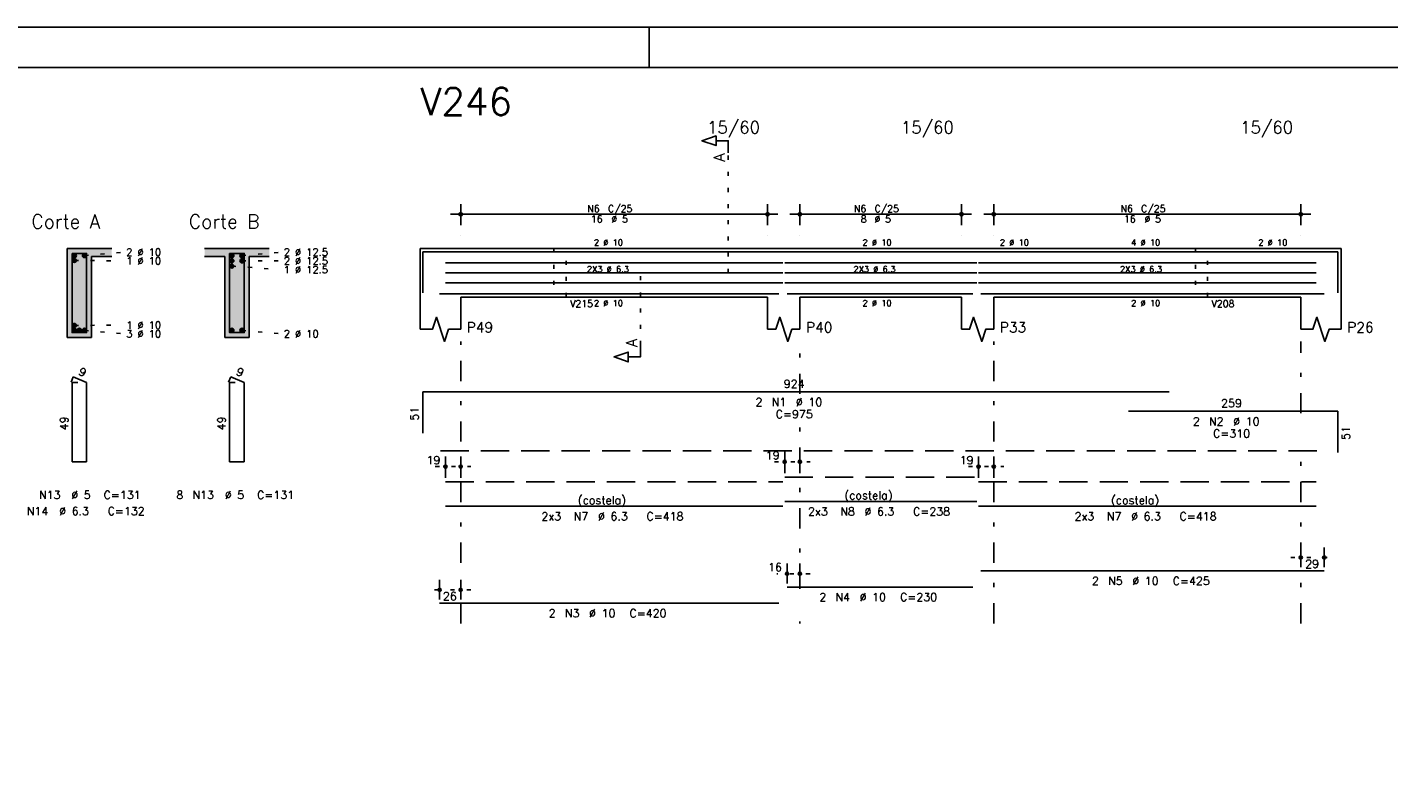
# Model space of a CAD drawing. Extents: x 0 to 84.1, y 0 to 59.4.
# Tile 6 of 8: x 31.7 to 65.4, y 40.7 to 59.4. Entities that reach past the tile are written whole.
import ezdxf

# ---------------------------------------------------------------- set-up
doc = ezdxf.new("R2010")
doc.units = 0
doc.header["$MEASUREMENT"] = 0
for name, pattern in [('ESTILO_TQS_0001', [1, 0.7, -0.3]), ('ESTILO_TQS_0002', [0.4, 0.1, -0.3]), ('ESTILO_TQS_0003', [1.5, 0.5, -0.4, 0.1, -0.5])]:
    doc.linetypes.add(name, pattern=pattern)
for name, color, linetype in [('1', 1, 'CONTINUOUS'), ('2', 2, 'CONTINUOUS'), ('4', 4, 'CONTINUOUS'), ('6', 6, 'CONTINUOUS'), ('7', 7, 'CONTINUOUS'), ('9', 9, 'CONTINUOUS')]:
    doc.layers.add(name, color=color, linetype=linetype)
doc.styles.get("Standard").update_dxf_attribs({"font": 'ROMANS.SHX'})

msp = doc.modelspace()

# ---------------------------------------------------------------- linework, layer by layer
at = {"layer": '1', "linetype": 'ESTILO_TQS_0002'}
for p, q in [((49.055, 53.32), (49.055, 56.29)), ((32.865, 53.625), (34.06, 53.614)), ((33.115, 53.745), (34.06, 53.83)), ((37.015, 53.745), (37.96, 53.83)), ((37.015, 53.615), (37.96, 53.614)), ((36.765, 53.485), (37.96, 53.398)), ((46.88, 51.535), (46.88, 53.32)), ((46.88, 53.32), (49.055, 53.32)), ((32.865, 52.015), (34.06, 52.026)), ((33.115, 51.895), (34.06, 51.81)), ((37.015, 51.895), (37.96, 51.81)), ((50.202, 48.64), (51.08, 48.64)), ((41.802, 48.52), (42.68, 48.52)), ((55.002, 48.52), (55.88, 48.52)), ((62.98, 46.27), (64.06, 46.27)), ((51.08, 45.87), (50.26, 45.87)), ((42.68, 45.47), (41.66, 45.47))]:
    msp.add_line(p, q, dxfattribs=at)
at = {"layer": '1', "linetype": 'ESTILO_TQS_0001'}
msp.add_line((41.93, 48.915), (63.73, 48.915), dxfattribs=at)
at = {"layer": '1', "linetype": 'ESTILO_TQS_0002'}
for points in [[(44.74, 53.92), (44.74, 52.72), (45.04, 52.72), (45.04, 53.92), (44.74, 53.92)], [(60.62, 53.92), (60.62, 52.72), (60.92, 52.72), (60.92, 53.92), (60.62, 53.92)]]:
    msp.add_lwpolyline(points, dxfattribs=at)
at = {"layer": '1', "linetype": 'Continuous'}
for centre in [(32.865, 53.745), (32.865, 53.625), (33.115, 53.745), (36.765, 53.745), (36.765, 53.615), (37.015, 53.745), (37.015, 53.615), (36.765, 53.485), (32.865, 52.015), (32.865, 51.895), (32.99, 51.895), (33.115, 51.895), (36.765, 51.895), (37.015, 51.895)]:
    msp.add_circle(centre, 0.05, dxfattribs=at)
at = {"layer": '2', "linetype": 'Continuous'}
for p, q in [((84.1, 59.4), (0, 59.4)), ((47.1, 58.4), (47.1, 59.4)), ((42.43, 54.5), (42.43, 55.02)), ((50.03, 54.5), (50.03, 55.02)), ((50.83, 54.5), (50.83, 55.02)), ((54.83, 54.5), (54.83, 55.02)), ((55.63, 54.5), (55.63, 55.02)), ((63.23, 54.5), (63.23, 55.02)), ((42.18, 54.77), (50.28, 54.77)), ((50.58, 54.77), (55.08, 54.77)), ((55.38, 54.77), (63.48, 54.77)), ((42.43, 54.25), (42.43, 54.25)), ((50.03, 54.25), (50.03, 54.25)), ((50.83, 54.25), (50.83, 54.25)), ((54.83, 54.25), (54.83, 54.25)), ((55.63, 54.25), (55.63, 54.25)), ((63.23, 54.25), (63.23, 54.25)), ((33.79, 53.92), (32.69, 53.92)), ((32.69, 53.92), (32.69, 51.72)), ((33.29, 51.72), (33.29, 53.72)), ((33.29, 53.72), (33.79, 53.72)), ((37.69, 53.92), (36.09, 53.92)), ((36.09, 53.72), (36.59, 53.72)), ((36.59, 53.72), (36.59, 51.72)), ((37.19, 51.72), (37.19, 53.72)), ((37.19, 53.72), (37.69, 53.72)), ((41.43, 53.92), (41.43, 52.72)), ((41.43, 53.92), (42.43, 53.92)), ((42.43, 53.92), (50.03, 53.92)), ((50.03, 53.92), (50.83, 53.92)), ((50.83, 53.92), (54.83, 53.92)), ((54.83, 53.92), (55.63, 53.92)), ((55.63, 53.92), (63.23, 53.92)), ((63.23, 53.92), (64.23, 53.92)), ((64.23, 53.92), (64.23, 52.72)), ((41.43, 52.72), (41.43, 51.92)), ((42.43, 52.72), (50.03, 52.72)), ((42.43, 52.72), (42.43, 51.92)), ((50.03, 52.72), (50.03, 51.92)), ((50.83, 52.72), (54.83, 52.72)), ((50.83, 52.72), (50.83, 51.92)), ((54.83, 52.72), (54.83, 51.92)), ((55.63, 52.72), (63.23, 52.72)), ((55.63, 52.72), (55.63, 51.92)), ((63.23, 52.72), (63.23, 51.92)), ((64.23, 52.72), (64.23, 51.92)), ((32.69, 51.72), (33.29, 51.72)), ((36.59, 51.72), (37.19, 51.72)), ((50.452, 48.36), (50.452, 48.89)), ((50.83, 48.36), (50.83, 48.89)), ((42.052, 48.24), (42.052, 48.77)), ((42.43, 48.24), (42.43, 48.77)), ((55.252, 48.24), (55.252, 48.77)), ((55.63, 48.24), (55.63, 48.77)), ((50.452, 48.26), (50.452, 48.26)), ((50.83, 48.26), (50.83, 48.26)), ((42.052, 48.14), (42.052, 48.14)), ((42.43, 48.14), (42.43, 48.14)), ((55.252, 48.14), (55.252, 48.14)), ((55.63, 48.14), (55.63, 48.14)), ((63.23, 46.03), (63.23, 46.52)), ((63.81, 46.03), (63.81, 46.52)), ((50.51, 45.63), (50.51, 46.12)), ((50.83, 45.63), (50.83, 46.12)), ((63.23, 45.93), (63.23, 45.93)), ((63.81, 45.93), (63.81, 45.93)), ((41.91, 45.23), (41.91, 45.72)), ((42.43, 45.23), (42.43, 45.72)), ((50.51, 45.53), (50.51, 45.53)), ((50.83, 45.53), (50.83, 45.53)), ((41.91, 45.13), (41.91, 45.13)), ((42.43, 45.13), (42.43, 45.13))]:
    msp.add_line(p, q, dxfattribs=at)
at = {"layer": '2', "linetype": 'ESTILO_TQS_0003'}
for p, q in [((42.43, 44.64), (42.43, 51.62)), ((50.83, 50.322), (50.83, 51.62)), ((55.63, 44.64), (55.63, 51.62)), ((63.23, 49.842), (63.23, 51.62)), ((50.83, 45.492), (50.83, 49.518)), ((63.23, 44.64), (63.23, 49.038)), ((50.83, 44.64), (50.83, 44.688))]:
    msp.add_line(p, q, dxfattribs=at)
at = {"layer": '2', "linetype": 'Continuous'}
for points in [[(83.1, 1), (2.5, 1), (2.5, 58.4), (83.1, 58.4), (83.1, 1)], [(49.055, 56.29), (49.055, 56.59), (48.755, 56.59), (48.755, 56.47), (48.405, 56.59), (48.755, 56.71), (48.755, 56.59)], [(41.43, 51.92), (41.73, 51.92), (41.83, 52.22), (42.03, 51.62), (42.13, 51.92), (42.43, 51.92)], [(50.03, 51.92), (50.23, 51.92), (50.33, 52.22), (50.53, 51.62), (50.63, 51.92), (50.83, 51.92)], [(54.83, 51.92), (55.03, 51.92), (55.13, 52.22), (55.33, 51.62), (55.43, 51.92), (55.63, 51.92)], [(63.23, 51.92), (63.53, 51.92), (63.63, 52.22), (63.83, 51.62), (63.93, 51.92), (64.23, 51.92)], [(46.88, 51.535), (46.88, 51.235), (46.58, 51.235), (46.58, 51.115), (46.23, 51.235), (46.58, 51.355), (46.58, 51.235)]]:
    msp.add_lwpolyline(points, dxfattribs=at)
for centre, radius in [((42.43, 54.77), 0.0416), ((42.43, 54.77), 0.0208), ((50.03, 54.77), 0.0416), ((50.03, 54.77), 0.0208), ((50.83, 54.77), 0.0416), ((50.83, 54.77), 0.0208), ((54.83, 54.77), 0.0416), ((54.83, 54.77), 0.0208), ((55.63, 54.77), 0.0416), ((55.63, 54.77), 0.0208), ((63.23, 54.77), 0.0416), ((63.23, 54.77), 0.0208), ((42.052, 48.52), 0.04), ((42.43, 48.52), 0.04), ((50.452, 48.64), 0.04), ((50.452, 48.64), 0.02), ((50.83, 48.64), 0.04), ((50.83, 48.64), 0.02), ((55.252, 48.52), 0.04), ((55.63, 48.52), 0.04), ((42.052, 48.52), 0.02), ((42.43, 48.52), 0.02), ((55.252, 48.52), 0.02), ((55.63, 48.52), 0.02), ((63.23, 46.27), 0.04), ((63.23, 46.27), 0.02), ((63.81, 46.27), 0.04), ((63.81, 46.27), 0.02), ((50.51, 45.87), 0.04), ((50.51, 45.87), 0.02), ((50.83, 45.87), 0.04), ((50.83, 45.87), 0.02), ((41.91, 45.47), 0.04), ((42.43, 45.47), 0.04), ((41.91, 45.47), 0.02), ((42.43, 45.47), 0.02)]:
    msp.add_circle(centre, radius, dxfattribs=at)
at = {"layer": '4', "linetype": 'Continuous'}
for p, q in [((41.49, 52.82), (41.49, 53.84)), ((41.49, 53.84), (59.97, 53.84)), ((58.968, 53.84), (64.148, 53.84)), ((64.148, 53.84), (64.148, 52.82)), ((42.052, 53.568), (50.408, 53.568)), ((42.052, 53.32), (50.408, 53.32)), ((50.452, 53.568), (55.208, 53.568)), ((50.452, 53.32), (55.208, 53.32)), ((55.252, 53.568), (63.608, 53.568)), ((55.252, 53.32), (63.608, 53.32)), ((42.052, 53.072), (50.408, 53.072)), ((50.452, 53.072), (55.208, 53.072)), ((55.252, 53.072), (63.608, 53.072)), ((41.91, 52.8), (50.31, 52.8)), ((50.51, 52.8), (55.11, 52.8)), ((55.31, 52.8), (63.81, 52.8))]:
    msp.add_line(p, q, dxfattribs=at)
for points in [[(32.81, 53.8), (32.81, 51.84), (33.17, 51.84), (33.17, 53.8), (32.81, 53.8)], [(36.71, 53.8), (36.71, 51.84), (37.07, 51.84), (37.07, 53.8), (36.71, 53.8)]]:
    msp.add_lwpolyline(points, dxfattribs=at)
at = {"layer": '6', "linetype": 'Continuous'}
for p, q in [((32.838, 50.74), (32.784, 50.611)), ((32.95, 50.6), (32.81, 50.6)), ((32.81, 50.6), (32.81, 48.64)), ((33.17, 50.6), (32.838, 50.74)), ((33.17, 48.64), (33.17, 50.6)), ((36.738, 50.74), (36.684, 50.611)), ((36.85, 50.6), (36.71, 50.6)), ((36.71, 50.6), (36.71, 48.64)), ((37.07, 50.6), (36.738, 50.74)), ((37.07, 48.64), (37.07, 50.6)), ((41.49, 49.35), (41.49, 50.37)), ((41.49, 50.37), (59.97, 50.37)), ((58.968, 49.89), (64.148, 49.89)), ((64.148, 49.89), (64.148, 48.87)), ((32.81, 48.64), (33.17, 48.64)), ((36.71, 48.64), (37.07, 48.64)), ((42.052, 47.54), (50.408, 47.54)), ((50.452, 47.66), (55.208, 47.66)), ((55.252, 47.54), (63.608, 47.54)), ((55.31, 45.94), (63.81, 45.94)), ((50.51, 45.54), (55.11, 45.54)), ((41.91, 45.14), (50.31, 45.14))]:
    msp.add_line(p, q, dxfattribs=at)
at = {"layer": '6', "linetype": 'ESTILO_TQS_0001'}
for p, q in [((50.452, 48.26), (55.208, 48.26)), ((42.052, 48.14), (50.408, 48.14)), ((55.252, 48.14), (63.608, 48.14))]:
    msp.add_line(p, q, dxfattribs=at)
at = {"layer": '9', "linetype": 'Continuous'}
for points in [[(32.69, 51.72), (33.29, 51.72), (32.69, 53.92)], [(33.29, 51.72), (33.29, 53.72), (32.69, 53.92)], [(32.69, 53.92), (33.29, 53.72), (33.79, 53.92)], [(32.915, 53.745), (32.84, 53.788), (32.818, 53.762)], [(32.915, 53.745), (32.818, 53.762), (32.818, 53.728)], [(32.915, 53.745), (32.818, 53.728), (32.84, 53.702)], [(32.915, 53.625), (32.84, 53.668), (32.818, 53.642)], [(32.915, 53.625), (32.818, 53.642), (32.818, 53.608)], [(32.915, 53.625), (32.818, 53.608), (32.84, 53.582)], [(32.915, 53.745), (32.874, 53.794), (32.84, 53.788)], [(32.915, 53.745), (32.84, 53.702), (32.874, 53.696)], [(32.915, 53.625), (32.874, 53.674), (32.84, 53.668)], [(32.915, 53.625), (32.84, 53.582), (32.874, 53.576)], [(32.915, 53.745), (32.903, 53.777), (32.874, 53.794)], [(32.915, 53.745), (32.874, 53.696), (32.903, 53.713)], [(32.915, 53.625), (32.903, 53.657), (32.874, 53.674)], [(32.915, 53.625), (32.874, 53.576), (32.903, 53.593)], [(32.915, 53.745), (32.903, 53.713), (32.915, 53.745)], [(32.915, 53.625), (32.903, 53.593), (32.915, 53.625)], [(33.165, 53.745), (33.09, 53.788), (33.068, 53.762)], [(33.165, 53.745), (33.068, 53.762), (33.068, 53.728)], [(33.165, 53.745), (33.068, 53.728), (33.09, 53.702)], [(33.165, 53.745), (33.124, 53.794), (33.09, 53.788)], [(33.165, 53.745), (33.09, 53.702), (33.124, 53.696)], [(33.165, 53.745), (33.153, 53.777), (33.124, 53.794)], [(33.165, 53.745), (33.124, 53.696), (33.153, 53.713)], [(33.165, 53.745), (33.153, 53.713), (33.165, 53.745)], [(33.29, 53.72), (33.79, 53.72), (33.79, 53.92)], [(36.09, 53.92), (36.09, 53.72), (36.59, 53.72)], [(36.09, 53.92), (36.59, 53.72), (37.69, 53.92)], [(36.59, 53.72), (37.19, 53.72), (37.69, 53.92)], [(36.59, 51.72), (37.19, 51.72), (36.59, 53.72)], [(37.19, 51.72), (37.19, 53.72), (36.59, 53.72)], [(36.815, 53.745), (36.74, 53.788), (36.718, 53.762)], [(36.815, 53.745), (36.718, 53.762), (36.718, 53.728)], [(36.815, 53.745), (36.718, 53.728), (36.74, 53.702)], [(36.815, 53.615), (36.74, 53.658), (36.718, 53.632)], [(36.815, 53.615), (36.718, 53.632), (36.718, 53.598)], [(36.815, 53.615), (36.718, 53.598), (36.74, 53.572)], [(36.815, 53.745), (36.774, 53.794), (36.74, 53.788)], [(36.815, 53.745), (36.74, 53.702), (36.774, 53.696)], [(36.815, 53.615), (36.774, 53.664), (36.74, 53.658)], [(36.815, 53.615), (36.74, 53.572), (36.774, 53.566)], [(36.815, 53.745), (36.803, 53.777), (36.774, 53.794)], [(36.815, 53.745), (36.774, 53.696), (36.803, 53.713)], [(36.815, 53.615), (36.803, 53.647), (36.774, 53.664)], [(36.815, 53.615), (36.774, 53.566), (36.803, 53.583)], [(36.815, 53.745), (36.803, 53.713), (36.815, 53.745)], [(36.815, 53.615), (36.803, 53.583), (36.815, 53.615)], [(37.065, 53.745), (36.99, 53.788), (36.968, 53.762)], [(37.065, 53.745), (36.968, 53.762), (36.968, 53.728)], [(37.065, 53.745), (36.968, 53.728), (36.99, 53.702)], [(37.065, 53.615), (36.99, 53.658), (36.968, 53.632)], [(37.065, 53.615), (36.968, 53.632), (36.968, 53.598)], [(37.065, 53.615), (36.968, 53.598), (36.99, 53.572)], [(37.065, 53.745), (37.024, 53.794), (36.99, 53.788)], [(37.065, 53.745), (36.99, 53.702), (37.024, 53.696)], [(37.065, 53.615), (37.024, 53.664), (36.99, 53.658)], [(37.065, 53.615), (36.99, 53.572), (37.024, 53.566)], [(37.065, 53.745), (37.053, 53.777), (37.024, 53.794)], [(37.065, 53.745), (37.024, 53.696), (37.053, 53.713)], [(37.065, 53.615), (37.053, 53.647), (37.024, 53.664)], [(37.065, 53.615), (37.024, 53.566), (37.053, 53.583)], [(37.065, 53.745), (37.053, 53.713), (37.065, 53.745)], [(37.065, 53.615), (37.053, 53.583), (37.065, 53.615)], [(37.19, 53.72), (37.69, 53.72), (37.69, 53.92)], [(36.815, 53.485), (36.74, 53.528), (36.718, 53.502)], [(36.815, 53.485), (36.718, 53.502), (36.718, 53.468)], [(36.815, 53.485), (36.718, 53.468), (36.74, 53.442)], [(36.815, 53.485), (36.774, 53.534), (36.74, 53.528)], [(36.815, 53.485), (36.74, 53.442), (36.774, 53.436)], [(36.815, 53.485), (36.803, 53.517), (36.774, 53.534)], [(36.815, 53.485), (36.774, 53.436), (36.803, 53.453)], [(36.815, 53.485), (36.803, 53.453), (36.815, 53.485)], [(32.915, 52.015), (32.84, 52.058), (32.818, 52.032)], [(32.915, 52.015), (32.818, 52.032), (32.818, 51.998)], [(32.915, 52.015), (32.818, 51.998), (32.84, 51.972)], [(32.915, 51.895), (32.84, 51.938), (32.818, 51.912)], [(32.915, 52.015), (32.874, 52.064), (32.84, 52.058)], [(32.915, 52.015), (32.84, 51.972), (32.874, 51.966)], [(32.915, 51.895), (32.874, 51.944), (32.84, 51.938)], [(32.915, 52.015), (32.903, 52.047), (32.874, 52.064)], [(32.915, 52.015), (32.874, 51.966), (32.903, 51.983)], [(32.915, 51.895), (32.903, 51.927), (32.874, 51.944)], [(32.915, 52.015), (32.903, 51.983), (32.915, 52.015)], [(33.04, 51.895), (32.965, 51.938), (32.943, 51.912)], [(33.04, 51.895), (32.999, 51.944), (32.965, 51.938)], [(33.04, 51.895), (33.028, 51.927), (32.999, 51.944)], [(33.165, 51.895), (33.09, 51.938), (33.068, 51.912)], [(33.165, 51.895), (33.124, 51.944), (33.09, 51.938)], [(33.165, 51.895), (33.153, 51.927), (33.124, 51.944)], [(36.815, 51.895), (36.74, 51.938), (36.718, 51.912)], [(36.815, 51.895), (36.774, 51.944), (36.74, 51.938)], [(36.815, 51.895), (36.803, 51.927), (36.774, 51.944)], [(37.065, 51.895), (36.99, 51.938), (36.968, 51.912)], [(37.065, 51.895), (37.024, 51.944), (36.99, 51.938)], [(37.065, 51.895), (37.053, 51.927), (37.024, 51.944)], [(32.915, 51.895), (32.818, 51.912), (32.818, 51.878)], [(32.915, 51.895), (32.818, 51.878), (32.84, 51.852)], [(32.915, 51.895), (32.84, 51.852), (32.874, 51.846)], [(32.915, 51.895), (32.874, 51.846), (32.903, 51.863)], [(32.915, 51.895), (32.903, 51.863), (32.915, 51.895)], [(33.04, 51.895), (32.943, 51.912), (32.943, 51.878)], [(33.04, 51.895), (32.943, 51.878), (32.965, 51.852)], [(33.04, 51.895), (32.965, 51.852), (32.999, 51.846)], [(33.04, 51.895), (32.999, 51.846), (33.028, 51.863)], [(33.04, 51.895), (33.028, 51.863), (33.04, 51.895)], [(33.165, 51.895), (33.068, 51.912), (33.068, 51.878)], [(33.165, 51.895), (33.068, 51.878), (33.09, 51.852)], [(33.165, 51.895), (33.09, 51.852), (33.124, 51.846)], [(33.165, 51.895), (33.124, 51.846), (33.153, 51.863)], [(33.165, 51.895), (33.153, 51.863), (33.165, 51.895)], [(36.815, 51.895), (36.718, 51.912), (36.718, 51.878)], [(36.815, 51.895), (36.718, 51.878), (36.74, 51.852)], [(36.815, 51.895), (36.74, 51.852), (36.774, 51.846)], [(36.815, 51.895), (36.774, 51.846), (36.803, 51.863)], [(36.815, 51.895), (36.803, 51.863), (36.815, 51.895)], [(37.065, 51.895), (36.968, 51.912), (36.968, 51.878)], [(37.065, 51.895), (36.968, 51.878), (36.99, 51.852)], [(37.065, 51.895), (36.99, 51.852), (37.024, 51.846)], [(37.065, 51.895), (37.024, 51.846), (37.053, 51.863)], [(37.065, 51.895), (37.053, 51.863), (37.065, 51.895)]]:
    msp.add_solid(points, dxfattribs=at)

# ---------------------------------------------------------------- texts
at = {"layer": '2', "linetype": 'Continuous'}
for s, height, p in [('15/60', 0.3, (48.53, 56.77)), ('15/60', 0.3, (53.33, 56.77)), ('15/60', 0.3, (61.73, 56.77)), ('N6', 0.17, (45.567, 54.821)), ('C/25', 0.17, (46.077, 54.821)), ('N6', 0.17, (52.167, 54.821)), ('C/25', 0.17, (52.677, 54.821)), ('N6', 0.17, (58.767, 54.821)), ('C/25', 0.17, (59.277, 54.821)), ('Corte A', 0.34, (31.8, 54.42)), ('Corte B', 0.34, (35.7, 54.42)), ('16', 0.17, (45.652, 54.566)), ('%%c 5', 0.17, (46.162, 54.566)), ('8', 0.17, (52.337, 54.566)), ('%%c 5', 0.17, (52.677, 54.566)), ('16', 0.17, (58.852, 54.566)), ('%%c 5', 0.17, (59.362, 54.566)), ('2 %%c 10', 0.15, (45.73, 53.995)), ('2 %%c 10', 0.15, (52.38, 53.995)), ('2 %%c 10', 0.15, (55.78, 53.995)), ('4 %%c 10', 0.15, (59.03, 53.995)), ('2 %%c 10', 0.15, (62.18, 53.995)), ('2 %%c 10', 0.18, (34.15, 53.74)), ('1 %%c 10', 0.18, (34.15, 53.524)), ('2 %%c 12.5', 0.18, (38.05, 53.74)), ('2 %%c 12.5', 0.18, (38.05, 53.524)), ('1 %%c 12.5', 0.18, (38.05, 53.308)), ('2X3 %%c 6.3', 0.15, (45.555, 53.335)), ('2X3 %%c 6.3', 0.15, (52.155, 53.335)), ('2X3 %%c 6.3', 0.15, (58.755, 53.335)), ('V215', 0.17, (45.14, 52.47)), ('2 %%c 10', 0.15, (45.73, 52.495)), ('2 %%c 10', 0.15, (52.38, 52.495)), ('2 %%c 10', 0.15, (59.03, 52.495)), ('V208', 0.17, (61.02, 52.47)), ('1 %%c 10', 0.18, (34.15, 51.936)), ('P49', 0.25, (42.58, 51.845)), ('P40', 0.25, (50.98, 51.845)), ('P33', 0.25, (55.78, 51.845)), ('P26', 0.25, (64.38, 51.845)), ('3 %%c 10', 0.18, (34.15, 51.72)), ('2 %%c 10', 0.18, (38.05, 51.72)), ('924', 0.2, (50.43, 50.47)), ('%%c 10', 0.2, (50.73, 50.02)), ('2', 0.2, (49.73, 50.02)), ('N1', 0.2, (50.13, 50.02)), ('C=975', 0.2, (50.23, 49.72)), ('259', 0.2, (61.258, 49.99)), ('2', 0.2, (60.558, 49.54)), ('N2', 0.2, (60.958, 49.54)), ('%%c 10', 0.2, (61.558, 49.54)), ('C=310', 0.2, (61.058, 49.24)), ('19', 0.2, (49.985, 48.7)), ('19', 0.2, (41.585, 48.58)), ('19', 0.2, (54.785, 48.58)), ('N13', 0.2, (31.99, 47.72)), ('%%c 5', 0.2, (32.79, 47.72)), ('C=131', 0.2, (33.59, 47.72)), ('8', 0.2, (35.39, 47.72)), ('N13', 0.2, (35.79, 47.72)), ('%%c 5', 0.2, (36.59, 47.72)), ('C=131', 0.2, (37.39, 47.72)), ('(costela)', 0.2, (51.93, 47.71)), ('(costela)', 0.2, (45.33, 47.59)), ('(costela)', 0.2, (58.53, 47.59)), ('N14', 0.2, (31.69, 47.32)), ('%%c 6.3', 0.2, (32.49, 47.32)), ('C=132', 0.2, (33.69, 47.32)), ('2x3', 0.2, (44.43, 47.19)), ('N7', 0.2, (45.23, 47.19)), ('%%c 6.3', 0.2, (45.83, 47.19)), ('C=418', 0.2, (47.03, 47.19)), ('2x3', 0.2, (51.03, 47.31)), ('N8', 0.2, (51.83, 47.31)), ('%%c 6.3', 0.2, (52.43, 47.31)), ('C=238', 0.2, (53.63, 47.31)), ('2x3', 0.2, (57.63, 47.19)), ('N7', 0.2, (58.43, 47.19)), ('%%c 6.3', 0.2, (59.03, 47.19)), ('C=418', 0.2, (60.23, 47.19)), ('29', 0.2, (63.34, 46.01)), ('16', 0.2, (50.043, 45.93)), ('2', 0.2, (58.06, 45.59)), ('N5', 0.2, (58.46, 45.59)), ('%%c 10', 0.2, (59.06, 45.59)), ('C=425', 0.2, (60.06, 45.59)), ('26', 0.2, (41.99, 45.21)), ('2', 0.2, (51.31, 45.19)), ('N4', 0.2, (51.71, 45.19)), ('%%c 10', 0.2, (52.31, 45.19)), ('C=230', 0.2, (53.31, 45.19)), ('2', 0.2, (44.61, 44.79)), ('N3', 0.2, (45.01, 44.79)), ('%%c 10', 0.2, (45.61, 44.79)), ('C=420', 0.2, (46.61, 44.79))]:
    msp.add_text(s, height=height, dxfattribs=at).set_placement(p)
for s, height, rotation, p in [('A', 0.272, 90, (48.973, 56.072)), ('A', 0.272, 90, (46.798, 51.481)), ('9', 0.2, 337.1146, (32.951, 50.801)), ('9', 0.2, 337.1146, (36.851, 50.801)), ('51', 0.2, 90, (41.39, 49.66)), ('49', 0.2, 90, (32.71, 49.42)), ('49', 0.2, 90, (36.61, 49.42)), ('51', 0.2, 90, (64.448, 49.18))]:
    msp.add_text(s, height=height, rotation=rotation, dxfattribs=at).set_placement(p)
at = {"layer": '7', "linetype": 'Continuous'}
msp.add_text('V246', height=0.68, dxfattribs=at).set_placement((41.43, 57.22))

doc.saveas('drawing.dxf')
